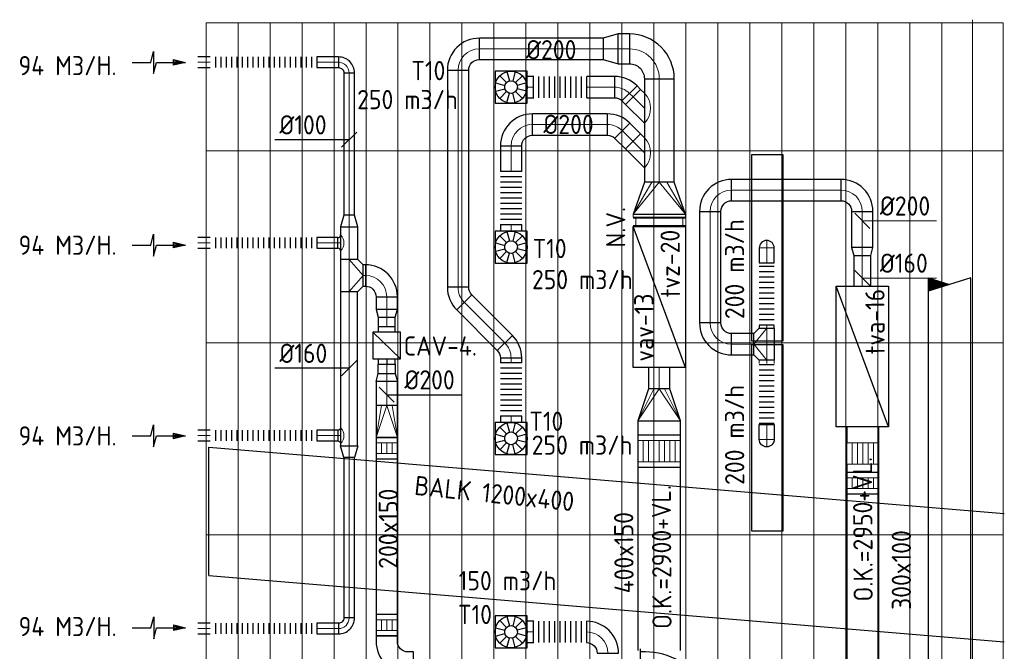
# Model space of a CAD drawing. Header units: millimetres. Extents: x -73257 to 31053, y 5203 to 51987.
# Tile 30 of 58: x -66226 to -56993, y 34030 to 39951. Entities that reach past the tile are written whole.
import ezdxf

# ---------------------------------------------------------------- set-up
doc = ezdxf.new("R2010")
doc.units = ezdxf.units.MM
doc.header["$LTSCALE"] = 50
doc.linetypes.add('DASHED', pattern=[0.75, 0.5, -0.25])
for name, color, linetype in [('4plfd', 254, 'Continuous'), ('BALKEN', 7, 'Continuous'), ('KABELGOOT', 1, 'Continuous'), ('WL570---_RETOUR', 100, 'Continuous'), ('WL570---_TOEVOER', 200, 'Continuous'), ('WM570---', 2, 'Continuous'), ('WM570---_RETOUR', 2, 'Continuous')]:
    doc.layers.add(name, color=color, linetype=linetype)
for name, color, linetype, lineweight in [('WL570---_BESTAAND-HARTLIJN', 161, 'Continuous', 0), ('WL570---_BESTAAND-MAATVOERING', 161, 'Continuous', 0), ('WL570---_BESTAAND-RETOUR', 140, 'Continuous', 0), ('WL570---_BESTAAND-TOEVOER', 180, 'Continuous', 0)]:
    doc.layers.add(name, color=color, linetype=linetype, lineweight=lineweight)
doc.styles.add('ISO', font='ISO', dxfattribs={"height": 162})
doc.styles.add('LZ-MAATVOEREN', font='simplex')
doc.styles.add('MAATVOERING', font='ISO')

# ---------------------------------------------------------------- blocks, each defined once
blk = doc.blocks.new('Groep-46')
at = {"color": 8, "linetype": 'Continuous', "lineweight": 13}
for p, q in [((-59178.8, 39430.9), (-59178.8, 22630.9)), ((-66364.8, 22602.4), (-66364.8, 39402.4)), ((-66364.8, 39402.4), (-64564.8, 39402.4)), ((-66364.8, 39402.4), (-66364.8, 22602.4)), ((-65965, 39402.4), (-66364.8, 39402.4)), ((-66064.8, 39402.4), (-66064.8, 22602.4)), ((-65764.8, 39402.4), (-65764.8, 22602.4)), ((-65464.8, 39402.4), (-65464.8, 22602.4)), ((-65164.8, 39402.4), (-65164.8, 22602.4)), ((-64864.8, 39402.4), (-64864.8, 22602.4)), ((-64564.8, 39402.4), (-64564.8, 22602.4)), ((-64564.8, 39402.4), (-64564.8, 22602.4)), ((-64264.8, 39402.4), (-64264.8, 22602.4)), ((-63964.8, 39402.4), (-63964.8, 22602.4)), ((-63664.8, 39402.4), (-63664.8, 22602.4)), ((-63364.8, 39402.4), (-63364.8, 22602.4)), ((-63064.8, 39402.4), (-63064.8, 22602.4)), ((-62764.8, 39402.4), (-62764.8, 22602.4)), ((-62464.8, 39402.4), (-62464.8, 22602.4)), ((-62164.8, 39402.4), (-62164.8, 22602.4)), ((-61864.8, 39402.4), (-61864.8, 22602.4)), ((-61564.8, 39402.4), (-61564.8, 22602.4)), ((-61264.8, 22602.4), (-61264.8, 39402.4)), ((-60964.8, 39402.4), (-60964.8, 22602.4)), ((-60664.8, 22602.4), (-60664.8, 39402.4)), ((-60364.8, 39402.4), (-60364.8, 22602.4)), ((-60064.8, 39402.4), (-60064.8, 22602.4)), ((-59764.8, 39402.4), (-59764.8, 22602.4)), ((-59464.8, 39402.4), (-59464.8, 22602.4)), ((-64564.8, 22602.4), (-66364.8, 22602.4)), ((-65965, 22602.4), (-66364.8, 22602.4))]:
    blk.add_line(p, q, dxfattribs=at)
at = {"color": 8, "linetype": 'Continuous', "lineweight": 18}
for p, q in [((-64564.8, 22602.4), (-64564.8, 39402.4)), ((-64564.8, 39402.4), (-58889.8, 39402.4)), ((-58889.8, 39402.4), (-58889.8, 22602.4)), ((-66364.8, 38202.4), (-58889.8, 38202.4)), ((-66364.8, 36402.4), (-58889.8, 36402.4)), ((-66364.8, 34602.4), (-58889.8, 34602.4)), ((-66364.8, 32802.4), (-58889.8, 32802.4)), ((-66364.8, 31002.4), (-58889.8, 31002.4)), ((-66364.8, 29202.4), (-58889.8, 29202.4)), ((-66364.8, 27402.4), (-58889.8, 27402.4)), ((-66364.8, 25602.4), (-58889.8, 25602.4)), ((-66364.8, 23802.4), (-58889.8, 23802.4)), ((-58889.8, 22602.4), (-64564.8, 22602.4))]:
    blk.add_line(p, q, dxfattribs=at)
blk = doc.blocks.new('Groep-50')
at = {"color": 8}
blk.add_blockref('Groep-46', (0, 0), dxfattribs=at)
blk = doc.blocks.new('Block plafond 3e verd')
at = {"layer": '4plfd'}
blk.add_blockref('Groep-50', (73304.912, -19149.14), dxfattribs=at)
blk = doc.blocks.new('*X210')
at = {"color": 0, "linetype": 'Continuous'}
for p, q in [((0.605, 0), (0.723, 0)), ((0.612, 0.02), (0.717, 0.02)), ((0.618, 0.04), (0.71, 0.04)), ((0.624, 0.06), (0.704, 0.06)), ((0.631, 0.08), (0.698, 0.08)), ((0.637, 0.1), (0.691, 0.1)), ((0.643, 0.12), (0.685, 0.12)), ((0.65, 0.14), (0.679, 0.14)), ((0.656, 0.16), (0.672, 0.16)), ((0.662, 0.18), (0.666, 0.18)), ((0.536, -0.22), (0.793, -0.22)), ((0.542, -0.2), (0.786, -0.2)), ((0.549, -0.18), (0.78, -0.18)), ((0.555, -0.16), (0.774, -0.16)), ((0.561, -0.14), (0.767, -0.14)), ((0.568, -0.12), (0.761, -0.12)), ((0.574, -0.1), (0.755, -0.1)), ((0.58, -0.08), (0.748, -0.08)), ((0.586, -0.06), (0.742, -0.06)), ((0.593, -0.04), (0.736, -0.04)), ((0.599, -0.02), (0.729, -0.02)), ((0.511, -0.3), (0.818, -0.3)), ((0.517, -0.28), (0.811, -0.28)), ((0.523, -0.26), (0.805, -0.26)), ((0.53, -0.24), (0.799, -0.24))]:
    blk.add_line(p, q, dxfattribs=at)
blk = doc.blocks.new('RHEND')
at = {"linetype": 'Continuous'}
for p, q in [((0, -0.5), (-0.316, 0.5)), ((0, 0.5), (-0.158, 0))]:
    blk.add_line(p, q, dxfattribs=at)
at = {"linetype": 'Continuous', "xscale": -1, "rotation": 180}
blk.add_blockref('*X210', (-0.822, 0.186), dxfattribs=at)
blk = doc.blocks.new('AFZPIJL')
for points in [[(0, -10), (0, -6.52), (-2.06, -5.97), (2.06, -5.97), (0, -5.41), (0, 0)], [(-0.26, -2.22), (0, 0)], [(0.26, -2.22), (0, 0)]]:
    blk.add_lwpolyline(points)
blk.add_lwpolyline([(0.52, -2.22), (-0.52, -2.22), (0, 0)], close=True)
blk = doc.blocks.new('KARO')
for p, q in [((1, 0.5), (0, 0.5)), ((0, -0.5), (1, -0.5))]:
    blk.add_line(p, q)
at = {"invisible_edges": 15}
blk.add_3dface([(0, 0.5), (0, -0.5), (1, -0.5), (1, 0.5)], dxfattribs=at)
at = {"layer": 'WL570---_BESTAAND-HARTLIJN'}
blk.add_line((0, 0), (1, 0), dxfattribs=at)
blk = doc.blocks.new('OTS16016020000H')
blk.add_lwpolyline([(-150, -80), (150, -80), (150, 80), (100, 130), (-100, 130), (-150, 80)], close=True)
at = {"layer": 'WL570---_BESTAAND-HARTLIJN'}
blk.add_line((-150, 0), (150, 0), dxfattribs=at)
at = {"layer": 'WL570---_BESTAAND-RETOUR'}
blk.add_lwpolyline([(-150, 0), (0, 130), (150, 0)], dxfattribs=at)
blk = doc.blocks.new('FLLINE100')
blk.add_line((0, -50), (0, 50))
blk = doc.blocks.new('OEX10000100000')
at = {"rotation": 90}
for p in [(0, -50), (0, -100), (0, -150), (0, -200), (0, -250), (0, -300), (0, -350), (0, -400), (0, -450), (0, -500), (0, -550), (0, -600), (0, -650), (0, -700), (0, -750), (0, -800), (0, -850), (0, -900), (0, -950), (0, -1000)]:
    blk.add_blockref('FLLINE100', p, dxfattribs=at)
blk = doc.blocks.new('OSV16010001110G')
blk.add_lwpolyline([(0, -80), (112, -50), (112, 50), (0, 80)], close=True)
at = {"layer": 'WL570---_BESTAAND-HARTLIJN'}
blk.add_line((0, 0), (112, 0), dxfattribs=at)
blk = doc.blocks.new('OBO10000090H')
blk.add_lwpolyline([(50, -100, 0.414214), (-100, 50), (-100, -50, -0.414214), (-50, -100)], format="xyb", close=True)
at = {"invisible_edges": 15}
for points in [[(-91.3, -50.8), (-74, 47.7), (-100, 50), (-100, -50)], [(-82.9, -53), (-48.7, 41), (-74, 47.7), (-91.3, -50.8)], [(-75, -56.7), (-25, 29.9), (-48.7, 41), (-82.9, -53)], [(-67.9, -61.7), (-3.6, 14.9), (-25, 29.9), (-75, -56.7)], [(-61.7, -67.9), (14.9, -3.6), (-3.6, 14.9), (-67.9, -61.7)], [(-56.7, -75), (29.9, -25), (14.9, -3.6), (-61.7, -67.9)], [(-53, -82.9), (41, -48.7), (29.9, -25), (-56.7, -75)], [(-50.8, -91.3), (47.7, -74), (41, -48.7), (-53, -82.9)], [(-50, -100), (50, -100), (47.7, -74), (-50.8, -91.3)]]:
    blk.add_3dface(points, dxfattribs=at)
at = {"layer": 'WL570---_BESTAAND-HARTLIJN'}
blk.add_arc((-100, -100), 100, 0, 90, dxfattribs=at)
blk = doc.blocks.new('OZA16001000900')
blk.add_lwpolyline([(-75, 0, 0.414214), (-50, 25), (50, 25, 0.414214), (75, 0, 0.414214)], format="xyb")
at = {"layer": 'WL570---_BESTAAND-HARTLIJN'}
blk.add_line((0, 25), (0, 0), dxfattribs=at)
at = {"layer": 'WL570---_BESTAAND-RETOUR'}
blk.add_arc((0, 75), 106.1, 225, 315, dxfattribs=at)
blk = doc.blocks.new('OBO20000090R')
blk.add_lwpolyline([(300, -200, 0.414214), (0, 100), (0, -100, -0.414214), (100, -200)], format="xyb", close=True)
at = {"invisible_edges": 15}
for points in [[(17.4, -101.5), (52.1, 95.4), (0, 100), (0, -100)], [(34.2, -106), (102.6, 81.9), (52.1, 95.4), (17.4, -101.5)], [(50, -113.4), (150, 59.8), (102.6, 81.9), (34.2, -106)], [(64.3, -123.4), (192.8, 29.8), (150, 59.8), (50, -113.4)], [(76.6, -135.7), (229.8, -7.2), (192.8, 29.8), (64.3, -123.4)], [(86.6, -150), (259.8, -50), (229.8, -7.2), (76.6, -135.7)], [(94, -165.8), (281.9, -97.4), (259.8, -50), (86.6, -150)], [(98.5, -182.6), (295.4, -147.9), (281.9, -97.4), (94, -165.8)], [(100, -200), (300, -200), (295.4, -147.9), (98.5, -182.6)]]:
    blk.add_3dface(points, dxfattribs=at)
at = {"layer": 'WL570---_BESTAAND-HARTLIJN'}
blk.add_arc((0, -200), 200, 0, 90, dxfattribs=at)
blk = doc.blocks.new('VBX1601600016025000')
at = {"layer": 'WL570---_TOEVOER'}
for p, q in [((50, -130), (300, 130)), ((300, 0), (350, 0))]:
    blk.add_line(p, q, dxfattribs=at)
blk.add_lwpolyline([(50, -130), (300, -130), (300, 130), (50, 130)], close=True, dxfattribs=at)
for points in [[(50, 80), (0, 80), (0, -80), (50, -80)], [(300, -80), (350, -80), (350, 80), (300, 80)]]:
    blk.add_lwpolyline(points, dxfattribs=at)
blk = doc.blocks.new('OSV2001600740G')
blk.add_lwpolyline([(0, -100), (74.6, -80), (74.6, 80), (0, 100)], close=True)
at = {"layer": 'WL570---_BESTAAND-HARTLIJN'}
blk.add_line((0, 0), (74.6, 0), dxfattribs=at)
blk = doc.blocks.new('ORN_T_WE465-465')
for p, q in [((-0.354, 0.354), (-0.141, 0.141)), ((-0.129, 0.483), (-0.052, 0.193)), ((0.129, 0.483), (0.052, 0.193)), ((0.354, 0.354), (0.141, 0.141)), ((-0.483, 0.129), (-0.193, 0.052)), ((0.483, 0.129), (0.193, 0.052)), ((-0.483, -0.129), (-0.193, -0.052)), ((-0.354, -0.354), (-0.141, -0.141)), ((-0.129, -0.483), (-0.052, -0.193)), ((0.129, -0.483), (0.052, -0.193)), ((0.354, -0.354), (0.141, -0.141)), ((0.483, -0.129), (0.193, -0.052))]:
    blk.add_line(p, q)
blk.add_lwpolyline([(-0.5, -0.5), (0.5, -0.5), (0.5, 0.5), (-0.5, 0.5)], close=True)
for radius in [0.5, 0.2]:
    blk.add_circle((0, 0), radius)
at = {"style": 'LZ-MAATVOEREN', "flags": 9}
for tag, p in [('ROS_TYPE', (0.633, 0.683)), ('ROS_M3H', (0.633, 0.483)), ('ROS_ZIJDE', (0.633, 0.283)), ('ROS_STAT', (0.633, 0.083))]:
    blk.add_attdef(tag, p, '', height=0.125, dxfattribs=at)
blk = doc.blocks.new('NV')
at = {"layer": 'WL570---_BESTAAND-TOEVOER'}
for p, q in [((0, 0), (0, -490)), ((70, 0), (70, -490)), ((0, -25.1), (70, -25.1)), ((0, -464.9), (70, -464.9))]:
    blk.add_line(p, q, dxfattribs=at)
blk = doc.blocks.new('KAEND')
blk.add_line((0, -0.5), (0, 0.5))
blk = doc.blocks.new('KARH')
for p, q in [((1, 0.5), (0, 0.5)), ((0, -0.5), (1, -0.5))]:
    blk.add_line(p, q)
at = {"invisible_edges": 15}
blk.add_3dface([(0, 0.5), (0, -0.5), (1, -0.5), (1, 0.5)], dxfattribs=at)
blk = doc.blocks.new('VRO490300002803000H')
blk.add_lwpolyline([(0, 245), (0, -245), (300, -140), (300, 140)], close=True)
at = {"layer": 'WL570---_BESTAAND-TOEVOER'}
for p, q in [((0, 245), (300, 70)), ((0, -245), (300, -70))]:
    blk.add_line(p, q, dxfattribs=at)
blk.add_lwpolyline([(0, -245), (0, -245), (300, 0), (0, 245)], dxfattribs=at)
blk = doc.blocks.new('VRO200150002003000R')
blk.add_lwpolyline([(-300, 100), (-300, -100), (0, -100), (0, 100)], close=True)
at = {"layer": 'WL570---_BESTAAND-TOEVOER'}
for p, q in [((-300, 100), (0, 50)), ((-300, -100), (0, -50))]:
    blk.add_line(p, q, dxfattribs=at)
blk.add_lwpolyline([(-300, -100), (-300, -100), (0, 0), (-300, 100)], dxfattribs=at)
blk = doc.blocks.new('VBO20015000050901-100L')
blk.add_lwpolyline([(-100, 0), (100, 0), (100, 50, 0.414214), (-200, 350), (-250, 350), (-250, 150), (-200, 150, -0.414214), (-100, 50)], format="xyb", close=True)
blk = doc.blocks.new('VSP20015020015020-0')
blk.add_lwpolyline([(0, -100), (200, -100), (200, 100), (0, 100)], close=True)
at = {"layer": 'WL570---_BESTAAND-RETOUR'}
for p, q in [((50, -100), (50, 100)), ((150, -100), (150, 100)), ((50, 50), (150, 50)), ((50, 0), (150, 0)), ((50, -50), (150, -50))]:
    blk.add_line(p, q, dxfattribs=at)
blk = doc.blocks.new('VRO400150002003000R')
blk.add_lwpolyline([(-300, 200), (-300, -200), (0, -100), (0, 100)], close=True)
at = {"layer": 'WL570---_BESTAAND-RETOUR'}
for p, q in [((-300, 200), (0, 50)), ((-300, -200), (0, -50))]:
    blk.add_line(p, q, dxfattribs=at)
blk.add_lwpolyline([(-300, -200), (-300, -200), (0, 0), (-300, 200)], dxfattribs=at)
blk = doc.blocks.new('VSP40015040015020-0')
blk.add_lwpolyline([(0, -200), (300, -200), (300, 200), (0, 200)], close=True)
at = {"layer": 'WL570---_BESTAAND-TOEVOER'}
for p, q in [((50, -200), (50, 200)), ((250, -200), (250, 200)), ((50, 150), (250, 150)), ((50, 100), (250, 100)), ((50, 50), (250, 50)), ((50, 0), (250, 0)), ((50, -50), (250, -50)), ((50, -100), (250, -100)), ((50, -150), (250, -150))]:
    blk.add_line(p, q, dxfattribs=at)
blk = doc.blocks.new('VSP30010030010012-0')
blk.add_lwpolyline([(0, -150), (200, -150), (200, 150), (0, 150)], close=True)
at = {"layer": 'WL570---_BESTAAND-RETOUR'}
for p, q in [((50, -150), (50, 150)), ((50, 100), (150, 100)), ((150, -150), (150, 150)), ((50, 50), (150, 50)), ((50, 0), (150, 0)), ((50, -50), (150, -50)), ((50, -100), (150, -100))]:
    blk.add_line(p, q, dxfattribs=at)
blk = doc.blocks.new('VV330010030015002000KO')
for p, q in [((0, 150), (200, 150)), ((0, -150), (200, -150))]:
    blk.add_line(p, q)
at = {"layer": 'WL570---_BESTAAND-RETOUR'}
for p, q in [((0, -150), (0, 150)), ((0, 100), (200, 100)), ((200, -150), (200, 150)), ((0, 50), (200, 50)), ((0, 0), (200, 0)), ((0, -50), (200, -50)), ((0, -100), (200, -100))]:
    blk.add_line(p, q, dxfattribs=at)
blk = doc.blocks.new('OTS14014020000H')
blk.add_lwpolyline([(-150, -70), (150, -70), (150, 70), (100, 120), (-100, 120), (-150, 70)], close=True)
at = {"layer": 'WL570---_BESTAAND-HARTLIJN'}
blk.add_line((-150, 0), (150, 0), dxfattribs=at)
at = {"layer": 'WL570---_BESTAAND-RETOUR'}
blk.add_lwpolyline([(-150, 0), (0, 120), (150, 0)], dxfattribs=at)
blk = doc.blocks.new('MVLINE')
blk.add_line((35.4, -35.4), (-35.4, 35.4))
blk = doc.blocks.new('VBO5001505001505050-0')
for p, q in [((166.6, 271.5), (-318.4, -8.5)), ((-280, -151.8), (280, -151.8))]:
    blk.add_line(p, q)
blk.add_lwpolyline([(-250, -151.8), (250, -151.8), (250, -101.8, 0.131652), (165.6, 213.2), (140.6, 256.5), (-292.4, 6.5), (-267.4, -36.8, -0.131652), (-250, -101.8)], format="xyb", close=True)
blk = doc.blocks.new('FLLINE200')
blk.add_line((0, -100), (0, 100))
blk = doc.blocks.new('OEX2000059500')
at = {"rotation": 90}
for p in [(0, -50), (0, -100), (0, -150), (0, -200), (0, -250), (0, -300), (0, -350), (0, -400), (0, -450), (0, -500), (0, -550)]:
    blk.add_blockref('FLLINE200', p, dxfattribs=at)
blk = doc.blocks.new('OBO20000090H')
blk.add_lwpolyline([(100, -200, 0.414214), (-200, 100), (-200, -100, -0.414214), (-100, -200)], format="xyb", close=True)
at = {"invisible_edges": 15}
for points in [[(-182.6, -101.5), (-147.9, 95.4), (-200, 100), (-200, -100)], [(-165.8, -106), (-97.4, 81.9), (-147.9, 95.4), (-182.6, -101.5)], [(-150, -113.4), (-50, 59.8), (-97.4, 81.9), (-165.8, -106)], [(-135.7, -123.4), (-7.2, 29.8), (-50, 59.8), (-150, -113.4)], [(-123.4, -135.7), (29.8, -7.2), (-7.2, 29.8), (-135.7, -123.4)], [(-113.4, -150), (59.8, -50), (29.8, -7.2), (-123.4, -135.7)], [(-106, -165.8), (81.9, -97.4), (59.8, -50), (-113.4, -150)], [(-101.5, -182.6), (95.4, -147.9), (81.9, -97.4), (-106, -165.8)], [(-100, -200), (100, -200), (95.4, -147.9), (-101.5, -182.6)]]:
    blk.add_3dface(points, dxfattribs=at)
at = {"layer": 'WL570---_BESTAAND-HARTLIJN'}
blk.add_arc((-200, -200), 200, 0, 90, dxfattribs=at)
blk = doc.blocks.new('OBO20000045H')
blk.add_lwpolyline([(100, -82.8, 0.198912), (12.1, 129.3), (-129.3, -12.1, -0.198912), (-100, -82.8)], format="xyb", close=True)
at = {"invisible_edges": 15}
for points in [[(-123.4, -18.6), (29.8, 110), (12.1, 129.3), (-129.3, -12.1)], [(-118.1, -25.5), (45.7, 89.2), (29.8, 110), (-123.4, -18.6)], [(-113.4, -32.8), (59.8, 67.2), (45.7, 89.2), (-118.1, -25.5)], [(-109.4, -40.6), (71.9, 43.9), (59.8, 67.2), (-113.4, -32.8)], [(-106, -48.6), (81.9, 19.8), (71.9, 43.9), (-109.4, -40.6)], [(-103.4, -57), (89.8, -5.2), (81.9, 19.8), (-106, -48.6)], [(-101.5, -65.5), (95.4, -30.7), (89.8, -5.2), (-103.4, -57)], [(-100.4, -74.1), (98.9, -56.7), (95.4, -30.7), (-101.5, -65.5)], [(-100, -82.8), (100, -82.8), (98.9, -56.7), (-100.4, -74.1)]]:
    blk.add_3dface(points, dxfattribs=at)
at = {"layer": 'WL570---_BESTAAND-HARTLIJN'}
blk.add_arc((-200, -82.8), 200, 0, 45, dxfattribs=at)
blk = doc.blocks.new('OZA2500200045R')
blk.add_lwpolyline([(141.4, 0), (176.8, 35.4), (35.4, 176.8), (-141.4, 0)])
at = {"layer": 'WL570---_BESTAAND-HARTLIJN'}
blk.add_line((0, 0), (106.1, 106.1), dxfattribs=at)
at = {"layer": 'WL570---_BESTAAND-RETOUR'}
blk.add_arc((0, 141.4), 200, 225, 315, dxfattribs=at)
blk = doc.blocks.new('OBO28000090H')
blk.add_lwpolyline([(140, -280, 0.414214), (-280, 140), (-280, -140, -0.414214), (-140, -280)], format="xyb", close=True)
at = {"invisible_edges": 15}
for points in [[(-255.7, -142.1), (-207.1, 133.6), (-280, 140), (-280, -140)], [(-232.1, -148.4), (-136.4, 114.7), (-207.1, 133.6), (-255.7, -142.1)], [(-210, -158.8), (-70, 83.7), (-136.4, 114.7), (-232.1, -148.4)], [(-190, -172.8), (-10, 41.7), (-70, 83.7), (-210, -158.8)], [(-172.8, -190), (41.7, -10), (-10, 41.7), (-190, -172.8)], [(-158.8, -210), (83.7, -70), (41.7, -10), (-172.8, -190)], [(-148.4, -232.1), (114.7, -136.4), (83.7, -70), (-158.8, -210)], [(-142.1, -255.7), (133.6, -207.1), (114.7, -136.4), (-148.4, -232.1)], [(-140, -280), (140, -280), (133.6, -207.1), (-142.1, -255.7)]]:
    blk.add_3dface(points, dxfattribs=at)
at = {"layer": 'WL570---_BESTAAND-HARTLIJN'}
blk.add_arc((-280, -280), 280, 0, 90, dxfattribs=at)
blk = doc.blocks.new('OSV28020001400G')
blk.add_lwpolyline([(0, -140), (140, -100), (140, 100), (0, 140)], close=True)
at = {"layer": 'WL570---_BESTAAND-HARTLIJN'}
blk.add_line((0, 0), (140, 0), dxfattribs=at)
blk = doc.blocks.new('ORN_T_SP')
blk.add_lwpolyline([(-0.5, 0.5), (-0.5, -0.5), (0.5, -0.5), (0.5, 0.5)], close=True)
at = {"style": 'LZ-MAATVOEREN', "flags": 9}
for tag, p in [('ROS_TYPE', (0.6333, 0.6833)), ('ROS_M3H', (0.6333, 0.4833)), ('ROS_ZIJDE', (0.6333, 0.2833)), ('ROS_STAT', (0.6333, 0.0833))]:
    blk.add_attdef(tag, p, '', height=0.125, dxfattribs=at)
blk = doc.blocks.new('OBO14000090ZE')
blk.add_lwpolyline([(-70, 0), (70, 0), (70, 140, 1), (-70, 140)], format="xyb", close=True)
at = {"layer": 'WL570---_BESTAAND-HARTLIJN'}
for points in [[(0, 0), (0, 210)], [(-70, 140), (70, 140)]]:
    blk.add_lwpolyline(points, dxfattribs=at)
blk = doc.blocks.new('FLLINE140')
blk.add_line((0, -70), (0, 70))
blk = doc.blocks.new('OEX1400064100')
at = {"rotation": 270}
for p in [(0, 600), (0, 550), (0, 500), (0, 450), (0, 400), (0, 350), (0, 300), (0, 250), (0, 200), (0, 150), (0, 100), (0, 50)]:
    blk.add_blockref('FLLINE140', p, dxfattribs=at)

msp = doc.modelspace()

# ---------------------------------------------------------------- linework, layer by layer
at = {"layer": 'BALKEN', "linetype": 'Continuous'}
for p, q in [((-64453.496, 35944.904), (-56993.434, 35323.18)), ((-64453.496, 34740.744), (-64453.496, 35944.904)), ((-64453.496, 34740.744), (-56993.434, 34119.02))]:
    msp.add_line(p, q, dxfattribs=at)
at = {"layer": 'WL570---_BESTAAND-MAATVOERING'}
for points in [[(-58325.425, 38064.962), (-57628.731, 38064.962), (-57628.731, 38064.962)], [(-58325.425, 37528.712), (-57628.731, 37528.712), (-57628.731, 37528.712)]]:
    msp.add_lwpolyline(points, dxfattribs=at)
at = {"layer": 'WL570---_RETOUR'}
for p, q in [((-58570.173, 36133.82), (-58570.173, 37453.82)), ((-58080.173, 36133.82), (-58570.173, 37453.82)), ((-58570.173, 37453.82), (-58080.173, 37453.82)), ((-58080.173, 37453.82), (-58080.173, 36133.82)), ((-58080.173, 36133.82), (-58570.173, 36133.82))]:
    msp.add_line(p, q, dxfattribs=at)
at = {"layer": 'WL570---_TOEVOER'}
for p, q in [((-60473.276, 36691.403), (-60473.276, 38011.403)), ((-59983.276, 36691.403), (-60473.276, 38011.403)), ((-60473.276, 38011.403), (-59983.276, 38011.403)), ((-59983.276, 38011.403), (-59983.276, 36691.403)), ((-59983.276, 36691.403), (-60473.276, 36691.403))]:
    msp.add_line(p, q, dxfattribs=at)
at = {"layer": 'WM570---_RETOUR'}
for points in [[(-63136.419, 38825.667), (-63833.113, 38825.667), (-63833.113, 38825.667)], [(-63136.419, 36683.797), (-63833.113, 36683.797), (-63833.113, 36683.797)], [(-62783.947, 36435.057), (-62087.252, 36435.057), (-62087.252, 36435.057)]]:
    msp.add_lwpolyline(points, dxfattribs=at)

# ---------------------------------------------------------------- block references
at = {"layer": 'KABELGOOT', "xscale": 400, "yscale": 400, "zscale": 400, "rotation": 90}
msp.add_blockref('RHEND', (-57507.856, 37531.126), dxfattribs=at)
msp.add_blockref('RHEND', (-57507.856, 37531.126), dxfattribs=at)
at = {"layer": 'KABELGOOT', "linetype": 'DASHED', "xscale": 13290.67300048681, "yscale": 400, "zscale": 100, "rotation": 270}
msp.add_blockref('KARH', (-57507.856, 37531.126), dxfattribs=at)
at = {"layer": 'WL570---_BESTAAND-MAATVOERING', "xscale": -2, "yscale": 2, "zscale": 2, "rotation": 270}
for p in [(-58325.425, 38065.214), (-58325.425, 37528.964)]:
    msp.add_blockref('MVLINE', p, dxfattribs=at)
at = {"layer": 'WL570---_BESTAAND-RETOUR', "xscale": -25.54964553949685, "yscale": 140, "zscale": 140, "rotation": 90}
msp.add_blockref('KARO', (-59220.993, 36754.905), dxfattribs=at)
at = {"layer": 'WL570---_BESTAAND-TOEVOER', "yscale": 490, "rotation": 90}
for name, xscale, zscale in [('KARH', 30.03757170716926, 300), ('KAEND', 490, 490)]:
    msp.add_blockref(name, (-60228.276, 38099.149), dxfattribs=dict(at, xscale=xscale, zscale=zscale))
at = {"layer": 'WL570---_RETOUR'}
for name, p in [('Block plafond 3e verd', (-71418.596, 19669.012)), ('OBO20000090H', (-58325.173, 38353.599)), ('OBO14000090ZE', (-59220.993, 37671.469)), ('OBO20000090R', (-62983.947, 37552.99)), ('OEX1400064100', (-59220.993, 37041.777)), ('OEX1400064100', (-59220.993, 36118.963))]:
    msp.add_blockref(name, p, dxfattribs=at)
for name, p, xscale, yscale, zscale, rotation in [('AFZPIJL', (-64671.249, 39550.782), 50, 50, 50, 270), ('KARO', (-63136.509, 39451.694), 1332.173173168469, 100, 100, 270.0082139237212), ('KARO', (-59750.899, 37108.19), 1045.408912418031, 200, 200, 90), ('KARO', (-58325.173, 38153.599), 337.7409003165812, 200, 200, 270), ('KARO', (-63136.302, 38007.559), 304.612309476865, 160, 160, 270.0164278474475), ('AFZPIJL', (-64671.118, 37838.278), 50, 50, 50, 270), ('KARO', (-63440.836, 37857.642), 199.5562940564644, 100, 100, 0.008213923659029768), ('KARO', (-58325.173, 37453.82), 287.3969159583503, 160, 160, 90), ('KARO', (-63006.158, 37552.984), 22.21126322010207, 200, 200, 0.0164278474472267), ('KARO', (-63136.789, 37402.947), 1445.740113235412, 160, 160, 269.9917860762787), ('KARO', (-62783.947, 37352.99), 117.3662000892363, 200, 200, 270), ('KARO', (-62783.947, 37160.983), 87.90063159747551, 160, 160, 269.9927227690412), ('KARO', (-59220.993, 37058.19), 25.54964553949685, 140, 140, 90), ('KARO', (-62783.947, 36635.149), -87.90063159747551, 160, 160, 270.0072772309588), ('KARO', (-62783.947, 36560.508), 226.3916662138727, 200, 200, 270), ('AFZPIJL', (-64670.98, 36049.156), 50, 50, 50, 270), ('KARH', (-58320.912, 36130.711), 147.8508164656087, 300, 150, 270), ('KARO', (-63136.526, 34343.03), 1502.214750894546, 100, 100, 89.99178607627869), ('KARH', (-62783.947, 35834.116), 1660.940356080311, 200, 150, 270), ('KARH', (-58320.903, 35706.431), 76.4297798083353, 300, 100, 90), ('KARH', (-58320.903, 35506.431), 1605.598863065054, 300, 100, 270), ('AFZPIJL', (-64670.854, 34251.223), 50, 50, 50, 270), ('KARO', (-63236.526, 34243.045), 204.5532897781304, 100, 100, 180)]:
    msp.add_blockref(name, p, dxfattribs=dict(at, xscale=xscale, yscale=yscale, zscale=zscale, rotation=rotation))
for p, xscale, yscale, zscale in [((-64556.036, 39551.679), 114.956757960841, 100, 100), ((-63441.079, 39551.679), 204.5697484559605, 100, 100), ((-59550.899, 38353.599), 1025.725946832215, 200, 200), ((-64555.793, 37857.642), 114.956757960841, 100, 100), ((-59550.899, 36908.19), 209.9055651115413, 200, 200), ((-64556.036, 36051.889), 114.956757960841, 100, 100), ((-63441.079, 36051.889), 204.5697484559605, 100, 100), ((-64556.036, 34243.045), 114.956757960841, 100, 100)]:
    msp.add_blockref('KARO', p, dxfattribs=dict(at, xscale=xscale, yscale=yscale, zscale=zscale))
for name, p, rotation in [('OEX10000100000', (-64441.079, 39551.679), 90), ('OBO10000090H', (-63136.523, 39551.679), 0.0082139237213), ('OBO20000090H', (-59750.899, 38353.599), 90), ('OSV16010001110G', (-63136.302, 38007.559), 90.00821392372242), ('OEX10000100000', (-64440.836, 37857.642), 90), ('OZA16001000900', (-63216.28, 37857.645), 90.00821392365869), ('OSV2001600740G', (-58325.173, 37815.858), 270), ('OTS16016020000H', (-63136.158, 37552.947), 270.0164278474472), ('OSV2001600740G', (-62783.947, 37235.624), 270), ('VBX1601600016025000', (-62783.947, 37073.083), 269.9927227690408), ('OBO20000090H', (-59750.899, 36908.19), 180), ('VRO200150002003000R', (-62783.947, 36334.116), 90), ('OEX10000100000', (-64441.079, 36051.889), 90), ('VSP20015020015020-0', (-62783.947, 36034.116), 270), ('VV330010030015002000KO', (-58320.903, 35782.86), 90), ('VSP30010030010012-0', (-58320.903, 35506.431), 90), ('VSP20015020015020-0', (-62783.947, 34373.53), 270), ('OEX10000100000', (-64441.079, 34243.045), 90), ('OBO10000090H', (-63136.54, 34243.045), 269.9999999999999), ('VBO20015000050901-100L', (-62783.947, 34173.53), 180), ('VBO5001505001505050-0', (-60256.45, 33773.53), 60.00000000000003)]:
    msp.add_blockref(name, p, dxfattribs=dict(at, rotation=rotation))
at = {"layer": 'WL570---_RETOUR', "xscale": -1750, "yscale": 290, "rotation": 270}
for p in [(-59214.663, 37811.469), (-59214.663, 36030.63)]:
    msp.add_blockref('ORN_T_SP', p, dxfattribs=at)
at = {"layer": 'WL570---_RETOUR', "xscale": -1}
for name, p, rotation in [('OTS14014020000H', (-59220.993, 36908.19), 90), ('OSV2001600740G', (-62783.947, 36560.508), 270), ('OZA16001000900', (-63216.28, 36051.885), 89.99178607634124), ('OBO14000090ZE', (-59220.993, 36156.051), 180), ('OSV16010001110G', (-63136.302, 35957.206), 89.9917860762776)]:
    msp.add_blockref(name, p, dxfattribs=dict(at, rotation=rotation))
at = {"layer": 'WL570---_TOEVOER'}
for name, p, rotation in [('OSV28020001400G', (-60615.415, 39677.307), 180), ('OBO20000090H', (-62115.547, 39677.307), 90), ('OBO20000045H', (-60566.326, 39318.868), 45), ('OEX2000059500', (-60859.399, 39318.868), 270), ('OZA2500200045R', (-60368.276, 39120.818), 90), ('OBO20000090H', (-61618.072, 38967.919), 90), ('OBO20000045H', (-60632.874, 38967.919), 45), ('OZA2500200045R', (-60368.276, 38703.321), 90), ('VRO490300002803000H', (-60228.276, 38129.187), 90), ('NV', (-60473.276, 38020.421), 90), ('OBO20000045H', (-62115.547, 37359.903), 179.9999999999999), ('VRO400150002003000R', (-60228.276, 36490.928), 90), ('VSP40015040015020-0', (-60228.276, 36055.2), 270), ('OEX2000059500', (-60859.399, 34211.728), 270)]:
    msp.add_blockref(name, p, dxfattribs=dict(at, rotation=rotation))
for name, p, xscale, yscale, zscale, rotation in [('KARO', (-60508.276, 39677.307), 107.1396595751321, 280, 280, 180), ('KARO', (-62115.547, 37442.746), 2034.56133166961, 200, 200, 90), ('ORN_T_WE465-465', (-61618.296, 39319.092), 299.925, 299.925, 299.925, 270.0328556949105), ('KARO', (-61405.677, 39318.868), 62.55415146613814, 200, 200, 180), ('KARO', (-60474.342, 39226.884), 47.24262847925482, 200, 200, 134.9999999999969), ('KARO', (-60228.276, 39397.307), 968.1203190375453, 280, 280, 270), ('KARO', (-60474.342, 38809.387), 141.3560265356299, 200, 200, 134.9999999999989), ('KARO', (-61618.072, 38527.988), 239.9311787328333, 200, 200, 90), ('ORN_T_WE465-465', (-61618.296, 37819.092), 299.925, 299.925, 299.925, 270.0328556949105), ('KARO', (-61618.072, 38031.711), 62.55415146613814, 200, 200, 270), ('KARO', (-61676.65, 36921.006), 537.851135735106, 200, 200, 134.9999999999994), ('KARO', (-61618.072, 36734.52), 45.06518918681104, 200, 200, 90), ('KARO', (-60228.276, 36691.403), 200.4752218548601, 200, 200, 270), ('KARO', (-61618.072, 36238.851), 62.55415146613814, 200, 200, 270), ('KARH', (-60228.276, 36055.2), 135.7271857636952, 400, 150, 90), ('ORN_T_WE465-465', (-61618.296, 36026.232), 299.925, 299.925, 299.925, 270.0328556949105), ('KARH', (-60228.276, 35755.615), 1719.071006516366, 400, 150, 270), ('ORN_T_WE465-465', (-61618.296, 34211.952), 299.925, 299.925, 299.925, 270.0328556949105), ('KARO', (-61405.677, 34211.728), 62.55415146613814, 200, 200, 180)]:
    msp.add_blockref(name, p, dxfattribs=dict(at, xscale=xscale, yscale=yscale, zscale=zscale, rotation=rotation))
for name, p in [('OBO28000090H', (-60228.276, 39677.307)), ('OEX2000059500', (-61618.072, 38577.988)), ('OBO20000045H', (-61618.072, 36862.428)), ('OEX2000059500', (-61618.072, 36785.128)), ('OBO20000090H', (-60710.886, 34211.728))]:
    msp.add_blockref(name, p, dxfattribs=at)
at = {"layer": 'WL570---_TOEVOER', "yscale": 200, "zscale": 200}
for p, xscale in [((-61915.547, 39677.307), 1160.804833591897), ((-60909.399, 39318.868), 259.9773081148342), ((-61418.072, 38967.919), 702.2834276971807)]:
    msp.add_blockref('KARO', p, dxfattribs=dict(at, xscale=xscale))
at = {"layer": 'WM570---_RETOUR', "yscale": 2, "zscale": 2}
for p, xscale, rotation in [((-63136.419, 38825.919), 2, 90), ((-63136.419, 36684.05), 2, 90), ((-62783.947, 36435.309), -2, 270)]:
    msp.add_blockref('MVLINE', p, dxfattribs=dict(at, xscale=xscale, rotation=rotation))

# ---------------------------------------------------------------- texts
at = {"layer": 'BALKEN', "linetype": 'Continuous', "style": 'ISO'}
msp.add_text('BALK 1200x400', height=180, rotation=354.0236596, dxfattribs=at).set_placement((-62530.804, 35497.524))
at = {"layer": 'WL570---_BESTAAND-MAATVOERING', "style": 'MAATVOERING'}
for s, rotation, p in [('N.V.', 90, (-60547.092, 37815.378)), ('tva-16', 90.1853587, (-58114.635, 36813.207))]:
    msp.add_text(s, height=180, rotation=rotation, dxfattribs=at).set_placement(p)
at = {"layer": 'WM570---', "style": 'MAATVOERING'}
for s, p in [('%%C200', (-61477.556, 39579.597)), ('T10', (-62553.424, 39383.322)), ('250 m3/h', (-63061.259, 39111.762)), ('%%C200', (-61315.279, 38879.489)), ('T10', (-61416.338, 37715.534)), ('250 m3/h', (-61422.256, 37424.408)), ('T10', (-61447.231, 36096.232)), ('250 m3/h', (-61424.48, 35873.041)), ('150 m3/h', (-62108.75, 34601.879)), ('T10', (-62116.12, 34285.384))]:
    msp.add_text(s, height=180, dxfattribs=at).set_placement(p)
at = {"layer": 'WM570---', "style": 'ISO'}
for s, p in [('tvz-20', (-60034.039, 37348.238)), ('vav-13', (-60280.504, 36745.133)), ('O.K.=2900+VL.', (-60112.456, 34240.299)), ('400x150', (-60468.543, 34573.823))]:
    msp.add_text(s, height=180, rotation=90.3148098, dxfattribs=at).set_placement(p)
at = {"layer": 'WM570---_RETOUR', "style": 'MAATVOERING'}
for s, p in [('94 M3/H.', (-66236.487, 39430.17)), ('%%C100', (-63790.401, 38875.081)), ('%%C200', (-58160.015, 38114.377)), ('94 M3/H.', (-66236.246, 37746.515)), ('%%C160', (-58160.015, 37578.127)), ('%%C160', (-63790.401, 36733.212)), ('%%C200', (-62618.537, 36484.472)), ('94 M3/H.', (-66235.99, 35959.268)), ('94 M3/H.', (-66235.733, 34172.017))]:
    msp.add_text(s, height=180, dxfattribs=at).set_placement(p)
at = {"layer": 'WM570---_RETOUR'}
for s, rotation, style, p in [('200 m3/h', 90.1821588, 'MAATVOERING', (-59431.156, 37144.181)), ('CAV-4.', 359.9654158, 'MAATVOERING', (-62625.056, 36802.174)), ('200 m3/h', 90.1821588, 'MAATVOERING', (-59431.156, 35590.208)), ('O.K.=2950+VL.', 90.3148098, 'ISO', (-58226.246, 34497.491)), ('200x150', 90, 'MAATVOERING', (-62679.46, 34803.429)), ('300x100', 90, 'MAATVOERING', (-57868.738, 34417.635))]:
    msp.add_text(s, height=180, rotation=rotation, dxfattribs=dict(at, style=style)).set_placement(p)

doc.saveas('drawing.dxf')
